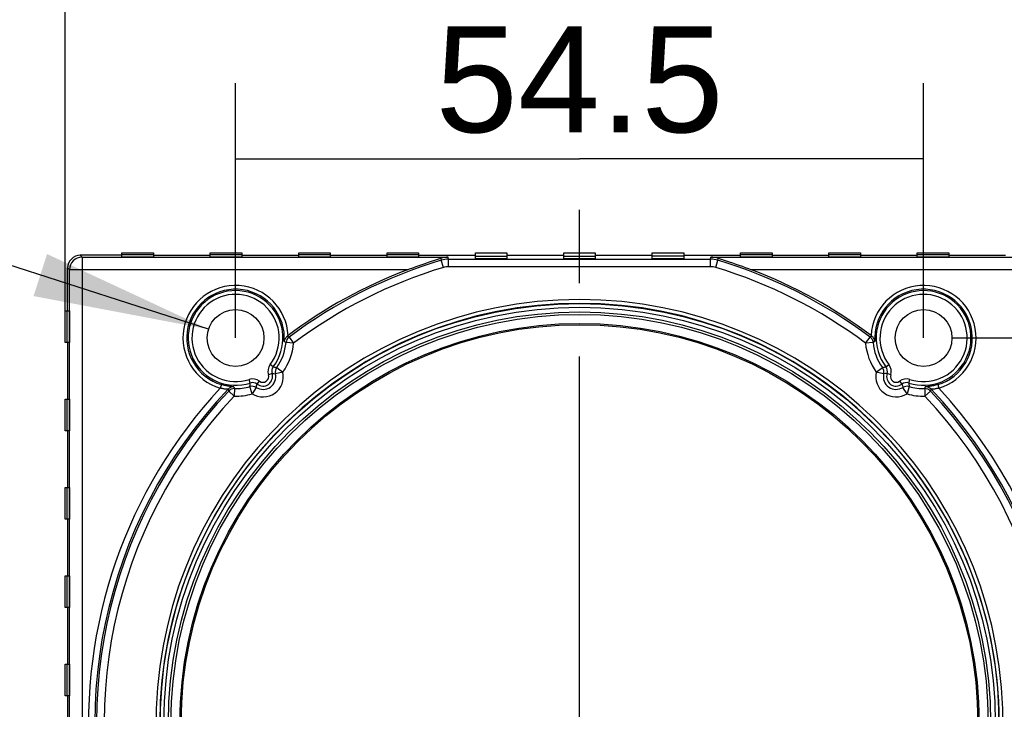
# Model space of a CAD drawing. Header units: millimetres. Extents: x 0 to 210, y 0 to 297.
# Tile 6 of 13: x 90 to 109, y 147 to 160. Entities that reach past the tile are written whole.
import ezdxf
from ezdxf.enums import TextEntityAlignment as Align

# ---------------------------------------------------------------- set-up
doc = ezdxf.new("R2010")
doc.units = ezdxf.units.MM
doc.header["$LTSCALE"] = 19.36
doc.linetypes.add('CENTER', pattern=[0.6, 0.375, -0.075, 0.075, -0.075])
doc.layers.get('0').update_dxf_attribs({"linetype": 'CONTINUOUS'})
doc.layers.add('Z_DIM_2D', color=7, linetype='CONTINUOUS')
doc.layers.add('Z_START_DATUMS', color=7, linetype='CONTINUOUS')
doc.styles.add('TEXTSTYLE_3', font='helveticaneueltw1g-ltcn.otf')
doc.styles.add('TEXTSTYLE_4', font='gdt', dxfattribs={"width": 0.7})
doc.dimstyles.new('DIMSTYLE_1', dxfattribs={"dimtxt": 2.1, "dimasz": 3.5, "dimexe": 1.5, "dimexo": 0, "dimgap": 0.525, "dimtad": 1, "dimdec": 3, "dimlfac": 4, "dimdsep": 46, "dimtxsty": 'TEXTSTYLE_3', "dimblk": '_FILLED', "dimblk1": '_FILLED', "dimblk2": '_FILLED', "dimcen": 0.09, "dimclrt": 5, "dimadec": 0, "dimazin": 0, "dimtp": 0.3, "dimtm": 0.3, "dimtfac": 1, "dimtdec": 3, "dimtofl": 0, "dimtmove": 0, "dimatfit": 3, "dimldrblk": '_FILLED', "dimfxl": 0, "dimtolj": 1, "dimarcsym": 0})
doc.dimstyles.new('DIMSTYLE_4', dxfattribs={"dimtxt": 2.1, "dimasz": 3.5, "dimexe": 1.5, "dimexo": 0, "dimtad": 1, "dimdec": 3, "dimlfac": 4, "dimdsep": 46, "dimtxsty": 'TEXTSTYLE_3', "dimblk": '_FILLED', "dimblk1": '_FILLED', "dimblk2": '_FILLED', "dimcen": 0.09, "dimclrt": 5, "dimadec": 0, "dimazin": 0, "dimtp": 0.1, "dimtm": 0.1, "dimtfac": 1, "dimtdec": 3, "dimtmove": 0, "dimatfit": 2, "dimldrblk": '_FILLED', "dimfxl": 0, "dimtolj": 1, "dimarcsym": 0})

# ---------------------------------------------------------------- blocks, each defined once
blk = doc.blocks.new('*D3')
at = {"layer": 'Z_DIM_2D', "color": 2, "linetype": 'Continuous'}
for p, q in [((108.036, 154.084), (118.067, 154.084)), ((116.567, 154.084), (116.567, 150.272)), ((116.567, 146.459), (116.567, 150.272)), ((100.661, 146.459), (118.067, 146.459))]:
    blk.add_line(p, q, dxfattribs=at)
at = {"layer": 'Z_DIM_2D', "color": 5, "linetype": 'Continuous', "style": 'TEXTSTYLE_3'}
blk.add_text('30.5', height=2.1, rotation=90, dxfattribs=at).set_placement((116.042, 150.272), align=Align.CENTER)
blk = doc.blocks.new('_FILLED')
at = {"color": 0, "linetype": 'ByBlock'}
blk.add_solid([(0, 0), (-1, 0.125), (-1, -0.125)], dxfattribs=at)
blk = doc.blocks.new('_NONE')
blk = doc.blocks.new('*D4')
at = {"layer": 'Z_DIM_2D', "color": 2, "linetype": 'Continuous'}
for p, q in [((90.473, 154.622), (90.473, 162.5)), ((110.848, 154.622), (110.848, 162.5)), ((90.473, 161), (100.661, 161)), ((110.848, 161), (100.661, 161))]:
    blk.add_line(p, q, dxfattribs=at)
at = {"layer": 'Z_DIM_2D', "color": 5, "linetype": 'Continuous', "style": 'TEXTSTYLE_3'}
blk.add_text('81.5', height=2.1, dxfattribs=at).set_placement((100.661, 161.525), align=Align.CENTER)
blk = doc.blocks.new('*D5')
at = {"layer": 'Z_DIM_2D', "color": 2, "linetype": 'Continuous'}
for p, q in [((93.848, 154.084), (93.848, 159.134)), ((107.473, 154.084), (107.473, 159.134)), ((93.848, 157.634), (100.661, 157.634)), ((107.473, 157.634), (100.661, 157.634))]:
    blk.add_line(p, q, dxfattribs=at)
at = {"layer": 'Z_DIM_2D', "color": 5, "linetype": 'Continuous', "style": 'TEXTSTYLE_3'}
blk.add_text('54.5', height=2.1, dxfattribs=at).set_placement((100.661, 158.159), align=Align.CENTER)
blk = doc.blocks.new('*D12')
at = {"layer": 'Z_DIM_2D', "color": 2, "linetype": 'Continuous'}
blk.add_line((93.313, 154.257), (78.234, 159.116), dxfattribs=at)
at = {"layer": 'Z_DIM_2D', "color": 2, "linetype": 'Continuous', "xscale": 3.5, "yscale": 3.5, "zscale": 3.5, "rotation": 342.1389451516}
blk.add_blockref('_FILLED', (93.313, 154.257), dxfattribs=at)
at = {"layer": 'Z_DIM_2D', "color": 5, "linetype": 'Continuous'}
for s, style, p in [('n', 'TEXTSTYLE_4', (81.06, 158.756)), ('4.5', 'TEXTSTYLE_3', (84.417, 157.675)), (' (3x)', 'TEXTSTYLE_3', (88.705, 156.293))]:
    blk.add_text(s, height=2.1, rotation=-17.8611, dxfattribs=dict(at, style=style)).set_placement(p, align=Align.RIGHT)

msp = doc.modelspace()

# ---------------------------------------------------------------- linework, layer by layer
at = {"color": 9, "linetype": 'Continuous'}
for p, q in [((90.77326, 155.72155), (90.80933, 155.68547)), ((90.80933, 155.68547), (90.80933, 136.74222)), ((90.80933, 155.68547), (98.05888, 155.68547)), ((97.91628, 155.66289), (97.92171, 155.62355)), ((97.96466, 155.47985), (97.92171, 155.62355)), ((98.06487, 155.64448), (98.05888, 155.68547)), ((98.06487, 155.49451), (98.06487, 155.64448)), ((98.06487, 155.64448), (103.25672, 155.64448)), ((103.25672, 155.64448), (103.26271, 155.68547)), ((103.25672, 155.49451), (103.25672, 155.64448)), ((103.26271, 155.68547), (110.51226, 155.68547)), ((103.35694, 155.47985), (103.39988, 155.62355)), ((103.39988, 155.62355), (103.40531, 155.66289)), ((90.55937, 155.43551), (90.5233, 155.47159)), ((90.55937, 136.61724), (90.55937, 155.43551)), ((97.25239, 155.43551), (90.55937, 155.43551)), ((103.25672, 155.49451), (98.06487, 155.49451)), ((110.76222, 155.43551), (104.0692, 155.43551)), ((94.90751, 154.10041), (94.87205, 154.11967)), ((94.90751, 154.10041), (94.99772, 153.98059)), ((106.32387, 153.98059), (106.41408, 154.1004)), ((106.44955, 154.11967), (106.41409, 154.10041)), ((94.99772, 153.98059), (94.84835, 153.99404)), ((106.47325, 153.99404), (106.32387, 153.98059)), ((94.59426, 153.51409), (94.53468, 153.55961)), ((94.66307, 153.49724), (94.78477, 153.40959)), ((106.53682, 153.40959), (106.65852, 153.49724)), ((106.72733, 153.51409), (106.78691, 153.55961)), ((94.57063, 153.3772), (94.49923, 153.35429)), ((94.78477, 153.40959), (94.63857, 153.37616)), ((106.68302, 153.37616), (106.53682, 153.40959)), ((106.82236, 153.35429), (106.75096, 153.3772)), ((93.5674, 153.15968), (93.5456, 153.08794)), ((93.69892, 153.06854), (93.7132, 153.03336)), ((93.82553, 153.08021), (93.82214, 152.93028)), ((94.14007, 153.19176), (94.11676, 153.26302)), ((94.17581, 152.97743), (94.13325, 153.12124)), ((94.25563, 153.1044), (94.17581, 152.97743)), ((94.27708, 153.16888), (94.32227, 153.2287)), ((106.99932, 153.2287), (107.04451, 153.16888)), ((107.14578, 152.97743), (107.06596, 153.1044)), ((107.18834, 153.12124), (107.14578, 152.97743)), ((107.18153, 153.19176), (107.20483, 153.26302)), ((107.49606, 153.08021), (107.49945, 152.93028)), ((107.60839, 153.03336), (107.62267, 153.06854)), ((107.75419, 153.15968), (107.77599, 153.08794)), ((93.82214, 152.93028), (93.7132, 153.03336)), ((107.60839, 153.03336), (107.49945, 152.93028))]:
    msp.add_line(p, q, dxfattribs=at)
at = {"color": 7, "linetype": 'Continuous'}
for p, q in [((91.5983, 155.72155), (90.77326, 155.72155)), ((91.5983, 155.68752), (91.5983, 155.77155)), ((91.5983, 155.77155), (92.2233, 155.77155)), ((91.5983, 155.741), (92.2233, 155.741)), ((92.2233, 155.68752), (91.5983, 155.68752)), ((92.2233, 155.77155), (92.2233, 155.68752)), ((92.2233, 155.72155), (93.3483, 155.72155)), ((93.3483, 155.68752), (93.3483, 155.77155)), ((93.3483, 155.77155), (93.9733, 155.77155)), ((93.3483, 155.741), (93.9733, 155.741)), ((93.9733, 155.68752), (93.3483, 155.68752)), ((93.9733, 155.77155), (93.9733, 155.68752)), ((93.9733, 155.72155), (95.0983, 155.72155)), ((95.0983, 155.68752), (95.0983, 155.77155)), ((95.0983, 155.77155), (95.7233, 155.77155)), ((95.0983, 155.741), (95.7233, 155.741)), ((95.7233, 155.68752), (95.0983, 155.68752)), ((95.7233, 155.77155), (95.7233, 155.68752)), ((95.7233, 155.72155), (96.8483, 155.72155)), ((96.8483, 155.68752), (96.8483, 155.77155)), ((96.8483, 155.77155), (97.4733, 155.77155)), ((96.8483, 155.741), (97.4733, 155.741)), ((97.4733, 155.68752), (96.8483, 155.68752)), ((97.4733, 155.77155), (97.4733, 155.68752)), ((97.4733, 155.72155), (98.5983, 155.72155)), ((98.5983, 155.64868), (98.5983, 155.77155)), ((98.5983, 155.77155), (99.2233, 155.77155)), ((98.5983, 155.70217), (99.2233, 155.70217)), ((99.2233, 155.64868), (98.5983, 155.64868)), ((99.2233, 155.77155), (99.2233, 155.64868)), ((99.2233, 155.72155), (100.3483, 155.72155)), ((100.3483, 155.64868), (100.3483, 155.77155)), ((100.3483, 155.77155), (100.9733, 155.77155)), ((100.3483, 155.70217), (100.9733, 155.70217)), ((100.9733, 155.64868), (100.3483, 155.64868)), ((100.9733, 155.77155), (100.9733, 155.64868)), ((100.9733, 155.72155), (102.0983, 155.72155)), ((102.0983, 155.64868), (102.0983, 155.77155)), ((102.0983, 155.77155), (102.7233, 155.77155)), ((102.7233, 155.70217), (102.0983, 155.70217)), ((102.7233, 155.64868), (102.0983, 155.64868)), ((102.7233, 155.77155), (102.7233, 155.64868)), ((102.7233, 155.72155), (103.8483, 155.72155)), ((103.8483, 155.68752), (103.8483, 155.77155)), ((103.8483, 155.77155), (104.4733, 155.77155)), ((103.8483, 155.741), (104.4733, 155.741)), ((104.4733, 155.68752), (103.8483, 155.68752)), ((104.4733, 155.77155), (104.4733, 155.68752)), ((104.4733, 155.72155), (105.5983, 155.72155)), ((105.5983, 155.68752), (105.5983, 155.77155)), ((105.5983, 155.77155), (106.2233, 155.77155)), ((105.5983, 155.741), (106.2233, 155.741)), ((106.2233, 155.68752), (105.5983, 155.68752)), ((106.2233, 155.77155), (106.2233, 155.68752)), ((106.2233, 155.72155), (107.3483, 155.72155)), ((107.3483, 155.68752), (107.3483, 155.77155)), ((107.3483, 155.77155), (107.9733, 155.77155)), ((107.3483, 155.741), (107.9733, 155.741)), ((107.9733, 155.68752), (107.3483, 155.68752)), ((107.9733, 155.77155), (107.9733, 155.68752)), ((107.9733, 155.72155), (109.0983, 155.72155)), ((90.5233, 154.62155), (90.5233, 155.47159)), ((90.4733, 153.99655), (90.4733, 154.62155)), ((90.4733, 154.62155), (90.55733, 154.62155)), ((90.50384, 154.62155), (90.50384, 153.99655)), ((90.55733, 154.62155), (90.55733, 153.99655)), ((94.87205, 154.11967), (94.88829, 154.13188)), ((106.4333, 154.13188), (106.44954, 154.11967)), ((90.55733, 153.99655), (90.4733, 153.99655)), ((90.5233, 153.99655), (90.5233, 152.87155)), ((106.50977, 154.01303), (106.47334, 153.99295)), ((90.4733, 152.24655), (90.4733, 152.87155)), ((90.4733, 152.87155), (90.55733, 152.87155)), ((90.50384, 152.87155), (90.50384, 152.24655)), ((90.55733, 152.87155), (90.55733, 152.24655)), ((90.55733, 152.24655), (90.4733, 152.24655)), ((90.5233, 152.24655), (90.5233, 151.12155)), ((90.4733, 150.49655), (90.4733, 151.12155)), ((90.4733, 151.12155), (90.55733, 151.12155)), ((90.50384, 151.12155), (90.50384, 150.49655)), ((90.55733, 151.12155), (90.55733, 150.49655)), ((90.55733, 150.49655), (90.4733, 150.49655)), ((90.5233, 150.49655), (90.5233, 149.37155)), ((90.4733, 148.74655), (90.4733, 149.37155)), ((90.4733, 149.37155), (90.55733, 149.37155)), ((90.50384, 149.37155), (90.50384, 148.74655)), ((90.55733, 149.37155), (90.55733, 148.74655)), ((90.55733, 148.74655), (90.4733, 148.74655)), ((90.5233, 148.74655), (90.5233, 147.62155)), ((90.4733, 146.99655), (90.4733, 147.62155)), ((90.4733, 147.62155), (90.55733, 147.62155)), ((90.50384, 147.62155), (90.50384, 146.99655)), ((90.55733, 147.62155), (90.55733, 146.99655)), ((90.55733, 146.99655), (90.4733, 146.99655)), ((90.5233, 146.99655), (90.5233, 145.87155))]:
    msp.add_line(p, q, dxfattribs=at)
at = {"color": 9, "linetype": 'Continuous'}
for radius in [8.30724, 8.23226, 8.14102, 8.09119, 7.91265]:
    msp.add_circle((100.6608, 146.45905), radius, dxfattribs=at)
at = {"color": 7, "linetype": 'Continuous'}
for centre, radius in [((93.8483, 154.08405), 0.5625), ((107.4733, 154.08405), 0.5625), ((100.6608, 146.45905), 7.8875)]:
    msp.add_circle(centre, radius, dxfattribs=at)
at = {"color": 9, "linetype": 'Continuous'}
for centre, radius, start, end in [((90.80944, 155.43541), 0.25007, 90.023993, 179.976007), ((100.6608, 146.45905), 9.56507, 106.640365, 126.976614), ((98.06526, 155.1419), 0.50258, 90.04427, 106.595936), ((103.25633, 155.1419), 0.50258, 73.404056, 89.955721), ((100.6608, 146.45905), 9.56507, 53.023386, 73.359635), ((100.6608, 146.45905), 9.4151, 106.640365, 126.977225), ((98.06487, 155.14456), 0.34994, 89.999915, 106.640448), ((103.25672, 155.14456), 0.34994, 73.359552, 90.000085), ((100.6608, 146.45905), 9.4151, 53.022405, 73.359635), ((93.8483, 154.08405), 1.04109, 2.632954, 253.097336), ((93.8483, 154.08405), 0.96611, 355.71569, 253.098766), ((93.8483, 154.08405), 0.93879, 322.617793, 288.107128), ((107.4733, 154.08405), 1.04109, 286.902664, 177.367046), ((107.4733, 154.08405), 0.96611, 286.902655, 184.28431), ((107.4733, 154.08405), 0.93879, 251.892871, 217.382206), ((100.6608, 146.45905), 8.3862, 273.846219, 266.153781), ((93.8483, 154.08405), 0.8638, 322.617793, 288.107128), ((107.4733, 154.08405), 0.8638, 251.892871, 217.382206), ((100.6608, 146.45905), 8.31121, 273.846219, 266.153781), ((94.99776, 153.98059), 0.15001, 126.986984, 174.856252), ((93.8483, 154.08405), 1.00409, 324.238349, 354.856708), ((93.8483, 154.08405), 1.15407, 324.238349, 354.852551), ((107.4733, 154.08405), 1.15407, 185.15458, 215.761651), ((107.4733, 154.08405), 1.00409, 185.143297, 215.76165), ((94.7134, 153.42304), 0.22493, 142.613523, 197.797091), ((94.71342, 153.42303), 0.14997, 142.617081, 197.794904), ((94.78487, 153.40964), 0.15008, 144.273655, 192.890681), ((106.53667, 153.40967), 0.15007, 347.100892, 35.703808), ((106.60817, 153.42303), 0.14997, 342.205352, 37.383007), ((106.6082, 153.42304), 0.22493, 342.202906, 37.38648), ((94.18668, 153.04924), 0.22493, 52.92782, 108.111415), ((94.39087, 153.31951), 0.40407, 237.843312, 12.881611), ((94.39087, 153.31951), 0.25409, 237.843312, 12.881611), ((94.39087, 153.31951), 0.18879, 232.9321, 17.792821), ((94.39087, 153.31951), 0.1138, 232.9321, 17.792821), ((106.93072, 153.31951), 0.40407, 167.118388, 302.156688), ((106.93072, 153.31951), 0.25409, 167.118388, 302.156688), ((106.93072, 153.31951), 0.18879, 162.207178, 307.0679), ((106.93072, 153.31951), 0.1138, 162.207178, 307.0679), ((107.13491, 153.04924), 0.22493, 71.88858, 127.072185), ((100.6608, 146.45905), 9.72461, 137.02648, 232.504605), ((100.6608, 146.45905), 9.59963, 136.487361, 263.196294), ((93.80772, 152.96522), 0.15003, 87.929683, 136.479284), ((93.82214, 152.93025), 0.15, 88.7023, 136.574054), ((93.8483, 154.08405), 1.00409, 268.701217, 286.486574), ((94.17569, 152.97732), 0.15007, 57.826398, 106.430174), ((94.18668, 153.04921), 0.14997, 52.930275, 108.10793), ((100.6608, 146.45905), 9.72461, 275.887084, 42.97352), ((100.6608, 146.45905), 9.59963, 276.803706, 43.512639), ((107.13491, 153.04921), 0.14997, 71.892161, 127.069983), ((107.14588, 152.97734), 0.15008, 73.558721, 122.169204), ((107.4733, 154.08405), 1.00409, 253.513426, 271.298789), ((107.49945, 152.93024), 0.15001, 43.42821, 91.297707), ((107.51388, 152.96523), 0.15003, 43.520736, 92.070105), ((100.6608, 146.45905), 9.56507, 136.581306, 262.721442), ((100.6608, 146.45905), 9.4151, 136.580351, 262.720736), ((93.8483, 154.08405), 1.15407, 268.707233, 286.486575), ((100.6608, 146.45905), 9.4151, 277.03821, 43.419095), ((100.6608, 146.45905), 9.56507, 277.038304, 43.418695), ((107.4733, 154.08405), 1.15407, 253.513425, 271.296892)]:
    msp.add_arc(centre, radius, start, end, dxfattribs=at)
at = {"color": 7, "linetype": 'Continuous'}
for centre, radius, start, end in [((98.06533, 155.18321), 0.5023, 90.735811, 107.262152), ((103.25626, 155.18321), 0.5023, 72.737883, 89.264064), ((100.6608, 146.45905), 9.60177, 110.791999, 126.955281), ((100.6608, 146.45905), 9.60177, 53.044719, 69.208001)]:
    msp.add_arc(centre, radius, start, end, dxfattribs=at)
msp.add_ellipse((90.77333, 155.47151), major_axis=(0.17683, -0.17683), ratio=0.99969546, start_param=2.35634678, end_param=3.92683852, dxfattribs=at)
for points, knots in [([(97.25239, 155.43551), (97.30874, 155.4569), (97.52813, 155.53814), (97.75042, 155.61138), (97.91628, 155.66289)], [0, 0, 0, 0, 0.25763084, 1, 1, 1, 1]), ([(103.40531, 155.66289), (103.45806, 155.64651), (103.68121, 155.57629), (103.90213, 155.49895), (104.0692, 155.43551)], [0, 0, 0, 0, 0.23610333, 1, 1, 1, 1]), ([(94.87205, 154.11967), (94.85424, 154.10631), (94.82574, 154.07319), (94.81345, 154.03163), (94.81171, 154.01188)], [0, 0, 0, 0, 0.52891348, 1, 1, 1, 1]), ([(106.50977, 154.01303), (106.50797, 154.0326), (106.49543, 154.07368), (106.46719, 154.10643), (106.44955, 154.11967)], [0, 0, 0, 0, 0.47107752, 1, 1, 1, 1]), ([(94.59424, 153.5141), (94.60266, 153.51153), (94.61994, 153.50699), (94.64338, 153.50359), (94.65754, 153.4991), (94.66303, 153.49727)], [0, 0, 0, 0, 0.37271698, 0.754861, 1, 1, 1, 1]), ([(106.65854, 153.49726), (106.66403, 153.4991), (106.6782, 153.50362), (106.70166, 153.50696), (106.71895, 153.51152), (106.72737, 153.51411)], [0, 0, 0, 0, 0.24503491, 0.62739888, 1, 1, 1, 1]), ([(94.13324, 153.12126), (94.13331, 153.12706), (94.13373, 153.14192), (94.13832, 153.16517), (94.13972, 153.18299), (94.14005, 153.19179)], [0, 0, 0, 0, 0.24503969, 0.62739305, 1, 1, 1, 1]), ([(107.18154, 153.19179), (107.18188, 153.18299), (107.18329, 153.16517), (107.18785, 153.14192), (107.18828, 153.12707), (107.18836, 153.12128)], [0, 0, 0, 0, 0.37267629, 0.75489784, 1, 1, 1, 1])]:
    msp.add_open_spline(points, degree=3, knots=knots, dxfattribs=at)
at = {"color": 9, "linetype": 'Continuous'}
for points, knots in [([(106.41409, 154.10041), (106.43079, 154.08783), (106.45925, 154.05523), (106.47153, 154.01379), (106.47334, 153.99295)], [0, 0, 0, 0, 0.49996781, 1, 1, 1, 1]), ([(93.69893, 153.06853), (93.69892, 153.06878), (93.69747, 153.06871), (93.69581, 153.069), (93.69202, 153.06894), (93.68471, 153.069), (93.67205, 153.0689), (93.6536, 153.06977), (93.63104, 153.07238), (93.60514, 153.07699), (93.57656, 153.08368), (93.55624, 153.08702), (93.5456, 153.08793)], [0, 0, 0, 0, 0.00480738, 0.01851414, 0.04128602, 0.0731421, 0.16318878, 0.28415772, 0.43150235, 0.60224734, 0.79332657, 1, 1, 1, 1]), ([(93.81314, 153.11515), (93.81295, 153.11565), (93.81034, 153.11546), (93.80674, 153.11645), (93.79964, 153.11684), (93.79059, 153.11779), (93.77908, 153.11882), (93.75984, 153.12077), (93.73162, 153.12409), (93.69403, 153.12972), (93.6383, 153.14024), (93.59579, 153.15108), (93.56743, 153.15967)], [0, 0, 0, 0, 0.00638773, 0.02346605, 0.05083847, 0.08794745, 0.13416376, 0.18880991, 0.32012938, 0.47475413, 0.6445688, 1, 1, 1, 1]), ([(107.75419, 153.15968), (107.72582, 153.15108), (107.68331, 153.14024), (107.62758, 153.12973), (107.58999, 153.12409), (107.56176, 153.12077), (107.54252, 153.11882), (107.53101, 153.11779), (107.52196, 153.11684), (107.51485, 153.11645), (107.51126, 153.11546), (107.50864, 153.11565), (107.50846, 153.11515)], [0, 0, 0, 0, 0.35541844, 0.52522621, 0.67984535, 0.81116378, 0.86581091, 0.91202896, 0.94914207, 0.97652331, 0.99361167, 1, 1, 1, 1]), ([(107.77599, 153.08793), (107.76536, 153.08702), (107.74504, 153.08367), (107.71646, 153.07698), (107.69056, 153.07237), (107.668, 153.06976), (107.64955, 153.0689), (107.63689, 153.069), (107.62957, 153.06894), (107.62578, 153.069), (107.62412, 153.06871), (107.62267, 153.06878), (107.62266, 153.06853)], [0, 0, 0, 0, 0.20664644, 0.39771072, 0.56845308, 0.71580483, 0.83678529, 0.92684429, 0.95870587, 0.98148219, 0.99519182, 1, 1, 1, 1])]:
    msp.add_open_spline(points, degree=3, knots=knots, dxfattribs=at)
at = {"color": 7, "linetype": 'Continuous'}
for points in [[(94.84835, 153.99404), (94.8358, 153.99922), (94.82431, 154.0068), (94.81171, 154.01188)], [(94.57071, 153.37723), (94.59333, 153.37767), (94.61598, 153.37725), (94.63857, 153.37616)], [(106.75094, 153.37721), (106.72828, 153.37767), (106.7056, 153.37725), (106.68296, 153.37617)], [(93.81313, 153.11515), (93.81645, 153.10324), (93.82213, 153.09209), (93.82554, 153.08021)], [(94.2556, 153.10435), (94.26205, 153.12607), (94.26915, 153.14762), (94.27706, 153.16885)], [(107.04455, 153.16882), (107.05245, 153.1476), (107.05953, 153.12608), (107.06597, 153.10437)], [(107.49606, 153.08021), (107.49947, 153.09209), (107.50515, 153.10324), (107.50846, 153.11515)]]:
    msp.add_open_spline(points, degree=3, dxfattribs=at)
at = {"layer": 'Z_START_DATUMS', "color": 7, "linetype": 'CENTER'}
msp.add_line((100.6608, 146.45905), (100.6608, 157.23038), dxfattribs=at)

# ---------------------------------------------------------------- dimensions: what is measured, and where the dimension line sits
at = {"layer": 'Z_DIM_2D', "color": 2, "linetype": 'Continuous'}
for base, p1, p2, picture, middle in [((110.8483, 161.00028), (90.4733, 154.62155), (110.8483, 154.62155), '*D4', (100.6608, 161.00028)), ((107.4733, 157.63353), (93.8483, 154.08405), (107.4733, 154.08405), '*D5', (100.6608, 157.63353))]:
    dim = msp.add_linear_dim(base=base, p1=p1, p2=p2, dimstyle='DIMSTYLE_1', override={"dimblk1": 'NONE', "dimblk2": 'NONE', "dimsah": 1}, dxfattribs=at)
    dim.commit()
    dim.dimension.update_dxf_attribs({"geometry": picture, "text_midpoint": middle, "dimtype": 160})
dim = msp.add_diameter_dim_2p(p1=(93.31291, 154.25657), p2=(94.38369, 153.91153), text='%%c<> (3x)', dimstyle='DIMSTYLE_4', override={"dimpost": '<>'}, dxfattribs=at)
dim.commit()
dim.dimension.update_dxf_attribs({"geometry": '*D12', "text_midpoint": (83.87223, 158.9535), "dimtype": 163})
dim = msp.add_linear_dim(base=(116.56748, 154.08405), p1=(100.6608, 146.45905), p2=(108.0358, 154.08405), angle=90, dimstyle='DIMSTYLE_1', override={"dimblk1": 'NONE', "dimblk2": 'NONE', "dimsah": 1}, dxfattribs=at)
dim.commit()
dim.dimension.update_dxf_attribs({"geometry": '*D3', "text_midpoint": (116.56748, 150.26763), "dimtype": 160})

doc.saveas('drawing.dxf')
